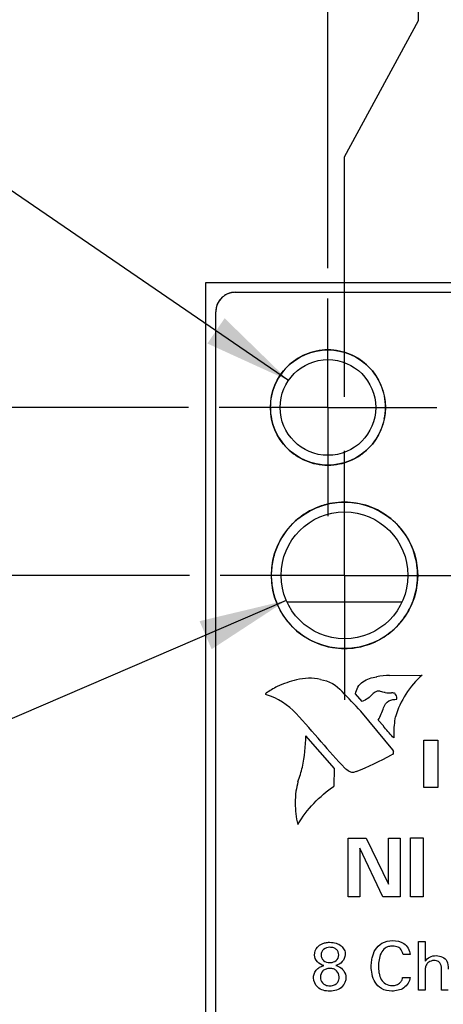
# Model space of a CAD drawing. Header units: inches. Extents: x 0 to 34, y 0 to 22.
# Tile 9 of 23: x 11.3 to 12.2, y 14.2 to 16.2. Entities that reach past the tile are written whole.
import ezdxf

# ---------------------------------------------------------------- set-up
doc = ezdxf.new("R2010")
doc.units = ezdxf.units.IN
doc.header["$LTSCALE"] = 1.87
doc.header["$MEASUREMENT"] = 0
doc.linetypes.add('CENTER', pattern=[0.6, 0.375, -0.075, 0.075, -0.075])
doc.layers.get('0').update_dxf_attribs({"linetype": 'CONTINUOUS'})
for name, color, linetype in [('02___PRT_ALL_AXES', 7, 'CONTINUOUS'), ('COSMETIC', 7, 'CONTINUOUS'), ('DIMENSIONS', 7, 'CONTINUOUS')]:
    doc.layers.add(name, color=color, linetype=linetype)
doc.styles.get("Standard").update_dxf_attribs({"font": 'txt', "width": 0.8})
doc.styles.add('TEXTSTYLE_1', font='gdt', dxfattribs={"width": 0.8})
doc.dimstyles.new('DIMSTYLE_2', dxfattribs={"dimtxt": 0.125, "dimasz": 0.18, "dimexe": 0.18, "dimexo": 0.0625, "dimgap": 0.09, "dimtad": 0, "dimtih": 1, "dimtoh": 1, "dimdec": 3, "dimlfac": 0.5, "dimzin": 4, "dimdsep": 46, "dimtxsty": 'STANDARD', "dimblk": '_FILLED', "dimblk1": '_FILLED', "dimblk2": '_FILLED', "dimcen": 0.09, "dimadec": 0, "dimazin": 0, "dimtp": 0.01, "dimtm": 0.01, "dimtfac": 1, "dimtdec": 3, "dimtofl": 0, "dimtmove": 0, "dimatfit": 3, "dimldrblk": '_FILLED', "dimfxl": 1, "dimtolj": 1, "dimtzin": 4, "dimarcsym": 0})
doc.dimstyles.new('DIMSTYLE_3', dxfattribs={"dimtxt": 0.125, "dimasz": 0.18, "dimexe": 0.18, "dimexo": 0.0625, "dimgap": 0.09, "dimtad": 0, "dimtih": 1, "dimtoh": 1, "dimdec": 3, "dimlfac": 0.5, "dimzin": 4, "dimdsep": 46, "dimtxsty": 'STANDARD', "dimblk": '_FILLED', "dimblk1": '_FILLED', "dimblk2": '_FILLED', "dimcen": 0.09, "dimadec": 0, "dimazin": 0, "dimtp": 0.01, "dimtm": 0.01, "dimtfac": 1, "dimtdec": 3, "dimtofl": 0, "dimtmove": 0, "dimatfit": 3, "dimldrblk": '_FILLED', "dimfxl": 1, "dimtolj": 1, "dimtzin": 4, "dimarcsym": 0})

# ---------------------------------------------------------------- blocks, each defined once
blk = doc.blocks.new('*D4')
at = {"layer": 'DIMENSIONS', "color": 2, "linetype": 'CONTINUOUS'}
blk.add_line((13.377, 15.639), (13.9554, 15.639), dxfattribs=at)
at = {"layer": 'DIMENSIONS', "color": 2, "linetype": 'CONTINUOUS', "insert": (14.0179, 15.7015), "char_height": 0.125, "width": 1.425, "attachment_point": 1, "line_spacing_factor": 0.9}
blk.add_mtext('4.942{\\Ftxt.shx;\\W1.000000;\\H0.125000; }[125.53]', dxfattribs=at)
blk = doc.blocks.new('_FILLED')
at = {"color": 0, "linetype": 'BYBLOCK'}
blk.add_solid([(0, 0), (-1, 0.174), (-1, -0.174)], dxfattribs=at)
blk = doc.blocks.new('*D12')
at = {"layer": 'DIMENSIONS', "color": 2, "linetype": 'CONTINUOUS'}
blk.add_line((11.6584, 15.039), (11.0044, 15.039), dxfattribs=at)
at = {"layer": 'DIMENSIONS', "color": 2, "linetype": 'CONTINUOUS', "insert": (10.9419, 15.1015), "char_height": 0.125, "width": 1.425, "attachment_point": 3, "line_spacing_factor": 0.9}
blk.add_mtext('4.642{\\Ftxt.shx;\\W1.000000;\\H0.125000; }[117.91]', dxfattribs=at)
blk = doc.blocks.new('*D13')
at = {"layer": 'DIMENSIONS', "color": 2, "linetype": 'CONTINUOUS'}
blk.add_line((11.6564, 15.383), (11.0044, 15.383), dxfattribs=at)
at = {"layer": 'DIMENSIONS', "color": 2, "linetype": 'CONTINUOUS', "insert": (10.9419, 15.4455), "char_height": 0.125, "width": 1.425, "attachment_point": 3, "line_spacing_factor": 0.9}
blk.add_mtext('4.814{\\Ftxt.shx;\\W1.000000;\\H0.125000; }[122.28]', dxfattribs=at)
blk = doc.blocks.new('*D22')
at = {"layer": 'DIMENSIONS', "color": 2, "linetype": 'CONTINUOUS'}
blk.add_line((11.9419, 15.6685), (11.9419, 16.34), dxfattribs=at)
at = {"layer": 'DIMENSIONS', "color": 2, "linetype": 'CONTINUOUS', "insert": (11.8794, 16.4025), "char_height": 0.125, "width": 1.125, "attachment_point": 1, "rotation": 90, "line_spacing_factor": 0.9}
blk.add_mtext('.169{\\Ftxt.shx;\\W1.000000;\\H0.125000; }[4.29]', dxfattribs=at)
blk = doc.blocks.new('*D23')
at = {"layer": 'DIMENSIONS', "color": 2, "linetype": 'CONTINUOUS'}
for p, q in [((12.1277, 16.1761), (12.1277, 16.34)), ((11.9759, 15.8967), (12.1277, 16.1761)), ((11.9759, 15.405), (11.9759, 15.8967))]:
    blk.add_line(p, q, dxfattribs=at)
at = {"layer": 'DIMENSIONS', "color": 2, "linetype": 'CONTINUOUS', "insert": (12.0652, 16.4025), "char_height": 0.125, "width": 1.125, "attachment_point": 1, "rotation": 90, "line_spacing_factor": 0.9}
blk.add_mtext('.152{\\Ftxt.shx;\\W1.000000;\\H0.125000; }[3.86]', dxfattribs=at)
blk = doc.blocks.new('*D27')
at = {"layer": 'DIMENSIONS', "color": 2, "linetype": 'CONTINUOUS'}
for p, q in [((10.9419, 16.0673), (10.8244, 16.0673)), ((11.861, 15.4383), (10.9419, 16.0673))]:
    blk.add_line(p, q, dxfattribs=at)
at = {"layer": 'DIMENSIONS', "color": 2, "linetype": 'CONTINUOUS', "xscale": 0.18, "yscale": 0.18, "zscale": 0.18, "rotation": 325.614404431}
blk.add_blockref('_FILLED', (11.861, 15.4383), dxfattribs=at)
at = {"layer": 'DIMENSIONS', "color": 2, "linetype": 'CONTINUOUS', "insert": (10.7619, 16.1298), "char_height": 0.125, "width": 1.291667, "attachment_point": 3, "line_spacing_factor": 0.9, "style": 'TEXTSTYLE_1'}
blk.add_mtext('{\\Fgdt;n}\\Ftxt;.098{\\Ftxt.shx;\\W1.000000;\\H0.125000; }[2.49]\\PTAP M3', dxfattribs=at)
blk = doc.blocks.new('*D28')
at = {"layer": 'DIMENSIONS', "color": 2, "linetype": 'CONTINUOUS'}
for p, q in [((11.8565, 14.9876), (10.9419, 14.5942)), ((10.9419, 14.5942), (10.8244, 14.5942))]:
    blk.add_line(p, q, dxfattribs=at)
at = {"layer": 'DIMENSIONS', "color": 2, "linetype": 'CONTINUOUS', "xscale": 0.18, "yscale": 0.18, "zscale": 0.18, "rotation": 23.2766164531}
blk.add_blockref('_FILLED', (11.8565, 14.9876), dxfattribs=at)
at = {"layer": 'DIMENSIONS', "color": 2, "linetype": 'CONTINUOUS', "insert": (10.7619, 14.6567), "char_height": 0.125, "width": 1.491667, "attachment_point": 3, "line_spacing_factor": 0.9}
blk.add_mtext('2X \\Fgdt;{\\Fgdt;n}\\Ftxt;.130{\\Ftxt.shx;\\W1.000000;\\H0.125000; }[3.3]\\PTAP M4', dxfattribs=at)

msp = doc.modelspace()

# ---------------------------------------------------------------- linework, layer by layer
at = {"color": 7, "linetype": 'CONTINUOUS'}
for p, q in [((11.6919, 5.511), (11.6919, 15.639)), ((11.6919, 15.639), (12.6105, 15.639)), ((11.7519, 15.619), (12.4199, 15.619)), ((11.7119, 5.571), (11.7119, 15.579))]:
    msp.add_line(p, q, dxfattribs=at)
at = {"color": 40, "linetype": 'CONTINUOUS'}
for p, q in [((11.7519, 15.619), (12.4199, 15.619)), ((11.7119, 15.579), (11.7119, 15.579)), ((12.0684, 14.8337), (12.1352, 14.8348)), ((12.0122, 14.7805), (11.9987, 14.7963)), ((12.0089, 14.7607), (12.0744, 14.6813)), ((12.0555, 14.7305), (12.0452, 14.7424)), ((11.9554, 14.6436), (11.8966, 14.7104)), ((12.0772, 14.7058), (12.0746, 14.7085)), ((12.1383, 14.6044), (12.1383, 14.7014)), ((12.1383, 14.7014), (12.1674, 14.7014)), ((12.1674, 14.7014), (12.1674, 14.6044)), ((12.0745, 14.6813), (12.0761, 14.6784)), ((11.9546, 14.6075), (11.9554, 14.6436)), ((12.1674, 14.6044), (12.1383, 14.6044)), ((11.9833, 14.3804), (11.9833, 14.5009)), ((11.9833, 14.5009), (12.0206, 14.5009)), ((12.0206, 14.5009), (12.0658, 14.4061)), ((12.0658, 14.4061), (12.0658, 14.5009)), ((12.0658, 14.5009), (12.0898, 14.5009)), ((12.0898, 14.5009), (12.0898, 14.3804)), ((12.111, 14.3804), (12.111, 14.5012)), ((12.111, 14.5012), (12.1368, 14.5012)), ((12.1368, 14.5012), (12.1368, 14.3804)), ((12.0076, 14.4804), (12.0076, 14.3804)), ((12.0543, 14.3804), (12.0076, 14.4804)), ((12.0076, 14.3804), (11.9833, 14.3804)), ((12.0898, 14.3804), (12.0543, 14.3804)), ((12.1368, 14.3804), (12.111, 14.3804)), ((12.1279, 14.1888), (12.1279, 14.289)), ((12.1279, 14.289), (12.1411, 14.289)), ((12.1411, 14.289), (12.1411, 14.2483)), ((12.1106, 14.2621), (12.0958, 14.2621)), ((12.1411, 14.2258), (12.1411, 14.1888)), ((12.1748, 14.1888), (12.1748, 14.2301)), ((12.0951, 14.2152), (12.1104, 14.2152)), ((12.1411, 14.1888), (12.1279, 14.1888)), ((12.1881, 14.1888), (12.1748, 14.1888))]:
    msp.add_line(p, q, dxfattribs=at)
at = {"color": 7, "linetype": 'CONTINUOUS'}
msp.add_arc((11.7519, 15.579), 0.04, 90, 180, dxfattribs=at)
at = {"color": 40, "linetype": 'CONTINUOUS'}
for centre, radius, start, end in [((11.7526, 15.5777), 0.0414, 104.704, 112.3467), ((11.753, 15.5785), 0.0411, 142.573, 156.8065), ((11.751, 15.5799), 0.0386, 134.7982, 142.532), ((11.751, 15.5799), 0.0387, 127.4749, 134.7278), ((11.9429, 15.383), 0.1191, 168.4881, 180.0257), ((11.9408, 15.383), 0.1192, 359.9738, 11.5026), ((11.9426, 15.3829), 0.1187, 179.9977, 191.5276), ((11.9411, 15.3829), 0.1188, 348.4817, 0.0029), ((11.9758, 15.0373), 0.1517, 80.8006, 99.2024), ((11.9761, 15.0396), 0.1494, 40.6711, 80.7642), ((11.975, 15.0384), 0.151, 24.4289, 40.7255), ((11.9773, 15.0396), 0.1484, 8.3182, 24.3914), ((11.9751, 15.0392), 0.1507, 7.7556, 8.3613), ((11.974, 15.039), 0.1518, 352.2515, 7.7485), ((11.9768, 15.0386), 0.1489, 335.7319, 351.5634), ((11.9751, 15.0389), 0.1507, 351.5502, 352.2444), ((11.9749, 15.0397), 0.1511, 319.4409, 335.1053), ((11.9772, 15.0385), 0.1486, 335.1352, 335.7013), ((11.9759, 15.0391), 0.1502, 220.8848, 237.2449), ((11.976, 15.0388), 0.1497, 302.5199, 318.7874), ((11.9756, 15.0391), 0.1502, 318.79, 319.4387), ((11.9755, 15.0379), 0.1488, 237.1329, 253.6518), ((11.9763, 15.0377), 0.1486, 286.2302, 302.6301), ((11.9754, 15.0378), 0.1487, 253.667, 260.7769), ((11.9758, 15.0404), 0.1513, 260.7858, 269.8556), ((11.9758, 15.0409), 0.1518, 269.8467, 279.1968), ((11.9762, 15.0383), 0.1492, 279.2099, 286.2195), ((11.9041, 14.7257), 0.1026, 77.3039, 105.0632), ((12.078, 14.5987), 0.2354, 92.3575, 98.8487), ((11.9443, 14.6106), 0.2272, 117.9228, 124.6517), ((11.9211, 14.6315), 0.1981, 102.6516, 114.7696), ((7.4401, 10.4574), 6.2765, 43.28568, 43.7911), ((12.0748, 14.9512), 0.1532, 264.2529, 269.0098), ((11.8062, 14.8601), 0.2663, 333.788, 339.7361), ((10.7433, 13.707), 1.5444, 39.9117, 42.7998), ((11.5208, 14.7174), 0.3759, 349.0937, 358.9433), ((12.7087, 15.3529), 1.019, 219.997, 224.0753), ((11.7255, 15.3154), 0.7316, 291.997, 298.2702), ((11.6445, 14.7064), 0.2524, 339.0812, 346.2324)]:
    msp.add_arc(centre, radius, start, end, dxfattribs=at)
for points in [[(11.7369, 15.616), (11.7335, 15.6146), (11.7303, 15.6128), (11.7275, 15.6106)], [(11.7519, 15.619), (11.7486, 15.619), (11.7453, 15.6186), (11.7421, 15.6177)], [(11.7152, 15.5947), (11.713, 15.5897), (11.7119, 15.5843), (11.7119, 15.579)], [(12.0134, 14.8209), (12.0219, 14.8264), (12.0319, 14.83), (12.0419, 14.8311)], [(12.1352, 14.8348), (12.1096, 14.8126), (12.0899, 14.7818), (12.0802, 14.7494)], [(11.9267, 14.8259), (11.9434, 14.8231), (11.9599, 14.8138), (11.9708, 14.8009)], [(11.9987, 14.7963), (11.9996, 14.8058), (12.0054, 14.8156), (12.0133, 14.8211)], [(11.8766, 14.7562), (11.8603, 14.7736), (11.8388, 14.7871), (11.816, 14.7943)], [(12.0333, 14.7958), (12.0275, 14.7893), (12.0201, 14.7839), (12.0122, 14.7803)], [(12.0403, 14.8003), (12.0377, 14.7992), (12.0353, 14.7977), (12.0333, 14.7959)], [(12.0595, 14.7989), (12.0562, 14.7992), (12.053, 14.8), (12.0499, 14.8012)], [(12.0559, 14.7678), (12.0576, 14.7735), (12.0616, 14.7788), (12.0666, 14.782)], [(12.0665, 14.7821), (12.0718, 14.7841), (12.0775, 14.7852), (12.0831, 14.7852)], [(12.0746, 14.7085), (12.068, 14.7156), (12.0616, 14.7228), (12.0555, 14.7303)], [(12.0758, 14.6739), (12.0747, 14.6727), (12.0734, 14.6718), (12.072, 14.671)], [(11.9856, 14.6369), (11.9825, 14.639), (11.9794, 14.6414), (11.9766, 14.644)], [(11.88, 14.5286), (11.8988, 14.5595), (11.9247, 14.5869), (11.9545, 14.6074)], [(11.9336, 14.2395), (11.9242, 14.2416), (11.9143, 14.2513), (11.9143, 14.261)]]:
    msp.add_open_spline(points, degree=3, dxfattribs=at)
for points, knots in [([(12.0576, 15.4067), (12.056, 15.4143), (12.0492, 15.4362), (12.0275, 15.4685), (11.9952, 15.4902), (11.9656, 15.4994), (11.9419, 15.5018), (11.9181, 15.4994), (11.8886, 15.4902), (11.8563, 15.4685), (11.8346, 15.4362), (11.8278, 15.4143), (11.8262, 15.4067)], [0, 0, 0, 0, 0.07215, 0.212803, 0.353445, 0.425599, 0.500003, 0.574408, 0.646561, 0.787204, 0.927847, 1, 1, 1, 1]), ([(11.8262, 15.3592), (11.8278, 15.3516), (11.8346, 15.3297), (11.8563, 15.2974), (11.8886, 15.2756), (11.9181, 15.2664), (11.9419, 15.2641), (11.9656, 15.2664), (11.9952, 15.2756), (12.0275, 15.2974), (12.0492, 15.3297), (12.056, 15.3516), (12.0576, 15.3592)], [0, 0, 0, 0, 0.07203, 0.212689, 0.353429, 0.425599, 0.499997, 0.574395, 0.646565, 0.787305, 0.927973, 1, 1, 1, 1]), ([(11.9516, 15.1871), (11.9496, 15.1868), (11.9379, 15.1846), (11.9081, 15.1754), (11.8671, 15.1477), (11.8395, 15.1067), (11.8278, 15.0692), (11.8258, 15.0492), (11.8258, 15.039)], [0, 0, 0, 0, 0.028862, 0.168943, 0.442276, 0.715609, 0.85569, 1, 1, 1, 1]), ([(11.8258, 15.039), (11.8258, 15.0289), (11.8278, 15.0089), (11.8384, 14.9748), (11.8521, 14.9528), (11.8624, 14.9409)], [0, 0, 0, 0, 0.284651, 0.560959, 1, 1, 1, 1]), ([(11.816, 14.7943), (11.8152, 14.7944), (11.8139, 14.7958), (11.8147, 14.7972), (11.8152, 14.7975)], [0, 0, 0, 0, 0.581456, 1, 1, 1, 1]), ([(12.0499, 14.8012), (12.0487, 14.8016), (12.0454, 14.8021), (12.042, 14.8013), (12.0402, 14.8003)], [0, 0, 0, 0, 0.377703, 1, 1, 1, 1]), ([(12.0797, 14.7968), (12.0776, 14.7977), (12.075, 14.7982), (12.0725, 14.7982), (12.0722, 14.7982)], [0, 0, 0, 0, 0.907511, 1, 1, 1, 1]), ([(12.0834, 14.7851), (12.0834, 14.7855), (12.0835, 14.7896), (12.082, 14.7939), (12.0797, 14.7966)], [0, 0, 0, 0, 0.105804, 1, 1, 1, 1]), ([(12.08, 14.7493), (12.0779, 14.7378), (12.0765, 14.7232), (12.0768, 14.7086), (12.077, 14.7058)], [0, 0, 0, 0, 0.803573, 1, 1, 1, 1]), ([(12.0759, 14.6786), (12.0759, 14.6781), (12.0759, 14.6765), (12.0759, 14.6749), (12.0757, 14.6739)], [0, 0, 0, 0, 0.337465, 1, 1, 1, 1]), ([(11.9996, 14.637), (11.9974, 14.6358), (11.9926, 14.6346), (11.9878, 14.6358), (11.9856, 14.6369)], [0, 0, 0, 0, 0.506441, 1, 1, 1, 1]), ([(11.8803, 14.6161), (11.8788, 14.6097), (11.8756, 14.5953), (11.8739, 14.5658), (11.8765, 14.5429), (11.88, 14.5286)], [0, 0, 0, 0, 0.224066, 0.501026, 1, 1, 1, 1]), ([(11.9143, 14.261), (11.9143, 14.2668), (11.9181, 14.2769), (11.9283, 14.2842), (11.9373, 14.2868), (11.9471, 14.2876), (11.9585, 14.2862), (11.9693, 14.2808), (11.9758, 14.2723), (11.9775, 14.2657), (11.9775, 14.2625)], [0, 0, 0, 0, 0.193937, 0.325256, 0.405811, 0.501722, 0.653917, 0.780493, 0.894456, 1, 1, 1, 1]), ([(12.0316, 14.2502), (12.0319, 14.2518), (12.0333, 14.2595), (12.0381, 14.2729), (12.0528, 14.2878), (12.0748, 14.292), (12.1, 14.2878), (12.1099, 14.2708), (12.1106, 14.2621)], [0, 0, 0, 0, 0.043048, 0.203776, 0.368034, 0.565109, 0.769136, 1, 1, 1, 1]), ([(11.946, 14.2769), (11.9414, 14.2769), (11.9344, 14.275), (11.9287, 14.2678), (11.9274, 14.2613), (11.9287, 14.2548), (11.9342, 14.2477), (11.9415, 14.2456), (11.9466, 14.2457), (11.9471, 14.2457)], [0, 0, 0, 0, 0.252146, 0.368054, 0.491087, 0.61137, 0.725936, 0.973006, 1, 1, 1, 1]), ([(11.9471, 14.2457), (11.9514, 14.2459), (11.9599, 14.2484), (11.966, 14.2611), (11.9614, 14.2719), (11.9535, 14.2763), (11.9487, 14.277), (11.946, 14.2769)], [0, 0, 0, 0, 0.241451, 0.484681, 0.720008, 0.848503, 1, 1, 1, 1]), ([(12.0958, 14.2621), (12.0955, 14.2635), (12.0949, 14.267), (12.0921, 14.2729), (12.0866, 14.2772), (12.0802, 14.2791), (12.0735, 14.2797), (12.0662, 14.2788), (12.0572, 14.2748), (12.0498, 14.2651), (12.0462, 14.2517), (12.0453, 14.2385), (12.0458, 14.2299), (12.0464, 14.2259)], [0, 0, 0, 0, 0.043014, 0.108319, 0.191145, 0.244074, 0.309315, 0.392204, 0.464229, 0.599852, 0.741474, 0.877797, 1, 1, 1, 1]), ([(11.9775, 14.2625), (11.9775, 14.2622), (11.9771, 14.2519), (11.9675, 14.2415), (11.9578, 14.2397)], [0, 0, 0, 0, 0.031378, 1, 1, 1, 1]), ([(12.1104, 14.2152), (12.1095, 14.2069), (12.1017, 14.1945), (12.0857, 14.1883), (12.0699, 14.1864), (12.0515, 14.1899), (12.0374, 14.2045), (12.0318, 14.2212), (12.0303, 14.2366), (12.031, 14.2461), (12.0316, 14.2502)], [0, 0, 0, 0, 0.182991, 0.275183, 0.369658, 0.530878, 0.663307, 0.791858, 0.91009, 1, 1, 1, 1]), ([(12.1411, 14.2483), (12.1433, 14.2519), (12.1504, 14.258), (12.1671, 14.2618), (12.1885, 14.2532), (12.1881, 14.2379), (12.1881, 14.2324)], [0, 0, 0, 0, 0.18732, 0.390563, 0.755984, 1, 1, 1, 1]), ([(12.1748, 14.2301), (12.1748, 14.2342), (12.1746, 14.241), (12.1684, 14.2488), (12.1605, 14.2502), (12.1536, 14.2493), (12.1477, 14.2463), (12.1437, 14.2419), (12.1419, 14.2371), (12.1412, 14.2321), (12.1411, 14.2283), (12.1411, 14.2258)], [0, 0, 0, 0, 0.196189, 0.306293, 0.448387, 0.551388, 0.636091, 0.76133, 0.818095, 0.880453, 1, 1, 1, 1]), ([(11.9124, 14.2157), (11.9125, 14.2186), (11.9139, 14.2247), (11.919, 14.2323), (11.9262, 14.2372), (11.9313, 14.2388), (11.9336, 14.2395)], [0, 0, 0, 0, 0.24808, 0.535847, 0.78684, 1, 1, 1, 1]), ([(11.946, 14.2338), (11.9433, 14.2338), (11.9381, 14.233), (11.9294, 14.2279), (11.9247, 14.2162), (11.9289, 14.2047), (11.937, 14.1989), (11.9427, 14.1981), (11.9457, 14.1981)], [0, 0, 0, 0, 0.139873, 0.264483, 0.503008, 0.717611, 0.84254, 1, 1, 1, 1]), ([(11.9457, 14.1981), (11.9475, 14.1981), (11.9508, 14.1984), (11.9563, 14.2), (11.9614, 14.2039), (11.9644, 14.21), (11.9656, 14.2188), (11.962, 14.2283), (11.9535, 14.2331), (11.9486, 14.2338), (11.946, 14.2338)], [0, 0, 0, 0, 0.09066, 0.167234, 0.294278, 0.406174, 0.50932, 0.748225, 0.867866, 1, 1, 1, 1]), ([(11.9578, 14.2397), (11.9598, 14.2392), (11.9704, 14.2363), (11.9788, 14.2244), (11.9788, 14.2154)], [0, 0, 0, 0, 0.179906, 1, 1, 1, 1]), ([(12.0464, 14.2259), (12.0465, 14.2252), (12.0474, 14.2201), (12.0501, 14.2111), (12.0597, 14.2005), (12.0721, 14.1981), (12.0829, 14.1994), (12.0902, 14.2037), (12.0939, 14.2098), (12.0948, 14.2136), (12.0951, 14.2152)], [0, 0, 0, 0, 0.02814, 0.213949, 0.388553, 0.5905, 0.714325, 0.836371, 0.932255, 1, 1, 1, 1]), ([(11.9788, 14.2154), (11.9788, 14.2085), (11.9722, 14.1917), (11.9461, 14.1848), (11.9198, 14.1909), (11.9123, 14.2078), (11.9124, 14.2153), (11.9124, 14.2157)], [0, 0, 0, 0, 0.213501, 0.495368, 0.767767, 0.98739, 1, 1, 1, 1])]:
    msp.add_open_spline(points, degree=3, knots=knots, dxfattribs=at)
at = {"layer": '02___PRT_ALL_AXES', "color": 7, "linetype": 'CENTER'}
for p, q in [((11.9419, 15.383), (11.9419, 15.606)), ((11.9419, 15.383), (11.7189, 15.383)), ((11.9419, 15.383), (11.9419, 15.16)), ((11.9419, 15.383), (12.1649, 15.383)), ((11.9759, 15.039), (11.9759, 15.294)), ((11.9759, 15.039), (11.7209, 15.039)), ((11.9759, 15.039), (11.9759, 14.784)), ((11.9759, 15.039), (12.2309, 15.039))]:
    msp.add_line(p, q, dxfattribs=at)
at = {"layer": '02___PRT_ALL_AXES', "color": 7, "linetype": 'CONTINUOUS'}
for centre, radius in [((11.9419, 15.383), 0.118), ((11.9419, 15.383), 0.098), ((11.9759, 15.039), 0.15), ((11.9759, 15.039), 0.13)]:
    msp.add_circle(centre, radius, dxfattribs=at)
at = {"layer": 'COSMETIC', "color": 4, "linetype": 'CONTINUOUS'}
msp.add_line((11.8593, 14.985), (12.0925, 14.985), dxfattribs=at)

# ---------------------------------------------------------------- dimensions: what is measured, and where the dimension line sits
at = {"layer": 'DIMENSIONS', "color": 2, "linetype": 'CONTINUOUS'}
for feature_location, offset, dtype, origin, picture, middle in [((11.9419, 15.6685), (0, 0.6715), 1, (12.2799, 15.606), '*D22', (11.9419, 16.965)), ((11.97589, 15.40498), (0.15179, 0.93497), 0, (12.27989, 15.29397), '*D23', (12.12768, 16.96495)), ((13.377, 15.639), (0.5784, 0), 0, (11.9679, 5.755), '*D4', (14.7304, 15.639)), ((11.6564, 15.383), (-0.652, 0), 0, (11.7189, 5.755), '*D13', (9.9294, 15.383)), ((11.6584, 15.039), (-0.654, 0), 0, (11.7209, 5.755), '*D12', (9.9294, 15.039))]:
    dim = msp.add_ordinate_dim(feature_location=feature_location, offset=offset, dtype=dtype, origin=origin, dimstyle='DIMSTYLE_2', dxfattribs=at)
    dim.commit()
    dim.dimension.update_dxf_attribs({"geometry": picture, "text_midpoint": middle})
for p1, p2, text, picture, middle in [((11.861, 15.4383), (12.0228, 15.3276), '<>\\PTAP M3', '*D27', (9.9494, 15.9579)), ((11.8565, 14.9876), (12.0953, 15.0903), '2X <>\\PTAP M4', '*D28', (9.8161, 14.4848))]:
    dim = msp.add_diameter_dim_2p(p1=p1, p2=p2, text=text, dimstyle='DIMSTYLE_3', dxfattribs=at)
    dim.commit()
    dim.dimension.update_dxf_attribs({"geometry": picture, "text_midpoint": middle, "dimtype": 163})

doc.saveas('drawing.dxf')
